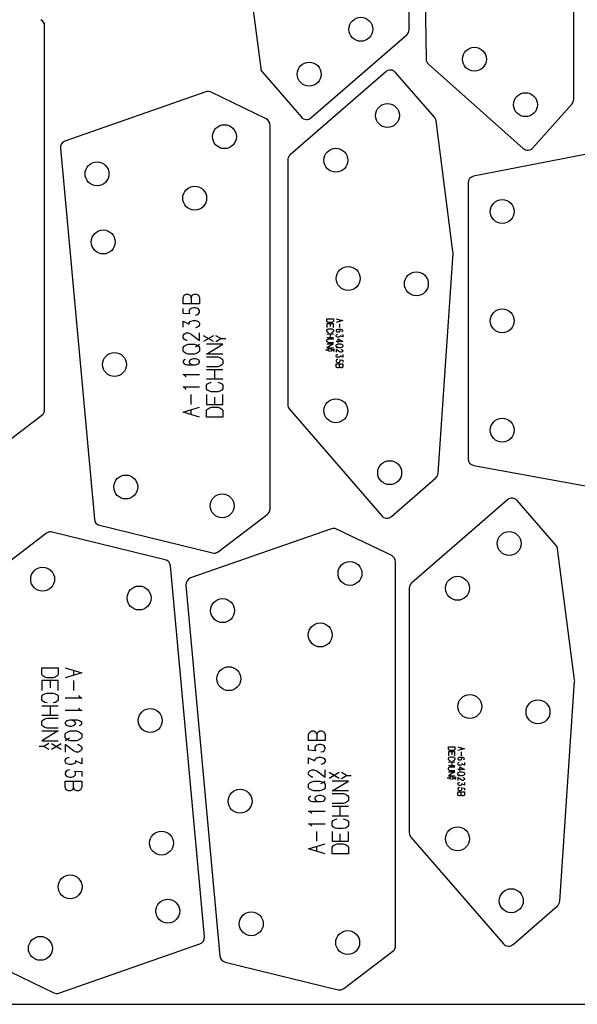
# Model space of a CAD drawing. Header units: millimetres. Extents: x 0 to 2500, y 0 to 1253.
# Tile 2 of 16: x 487 to 895, y 0 to 720. Entities that reach past the tile are written whole.
import ezdxf

# ---------------------------------------------------------------- set-up
doc = ezdxf.new("R2010")
doc.units = ezdxf.units.MM
doc.layers.add('PARTS', color=4, linetype='CONTINUOUS')
doc.layers.add('PLATE', color=2, linetype='CONTINUOUS')

msp = doc.modelspace()

# ---------------------------------------------------------------- linework, layer by layer
at = {"layer": 'PARTS'}
for p, q in [((892.82, 662.1), (892.82, 923.1)), ((772.35, 713.04), (772.35, 892.11)), ((782.41, 874.38), (784.82, 691.44)), ((651.44, 780.12), (663.86, 684.47)), ((505.73, 434.9), (505.73, 715.77)), ((700.6, 648.49), (770.63, 709.26)), ((786.5, 687.76), (855.87, 626.14)), ((665.04, 681.84), (693.55, 648.99)), ((755.32, 682.2), (685.29, 621.43)), ((790.88, 648.85), (762.37, 681.7)), ((623.64, 667.4), (520.58, 631.38)), ((667.8, 647.73), (627.46, 667.19)), ((862.93, 626.56), (891.56, 658.78)), ((670.63, 362.35), (670.63, 643.22)), ((804.48, 550.58), (792.06, 646.22)), ((517.25, 626.2), (542.11, 354.81)), ((901.19, 621.6), (819.57, 605.76)), ((683.57, 617.66), (683.57, 438.58)), ((815.52, 600.85), (815.52, 399.14)), ((793.56, 388.48), (804.51, 549.59)), ((607.03, 516.89), (607.78, 518.69)), ((607.78, 518.69), (609.28, 519.59)), ((609.28, 519.59), (610.78, 519.59)), ((610.78, 519.59), (612.28, 518.69)), ((612.28, 518.69), (613.03, 516.89)), ((613.03, 516.89), (613.78, 518.69)), ((613.78, 518.69), (615.28, 519.59)), ((615.28, 519.59), (616.78, 519.59)), ((616.78, 519.59), (618.28, 518.69)), ((618.28, 518.69), (619.03, 516.89)), ((607.03, 512.39), (607.03, 516.89)), ((619.03, 512.39), (607.03, 512.39)), ((613.03, 516.89), (613.03, 512.39)), ((619.03, 516.89), (619.03, 512.39)), ((607.03, 505.44), (607.03, 509.04)), ((612.28, 504.99), (607.03, 505.44)), ((612.28, 508.59), (611.53, 507.69)), ((611.53, 507.69), (611.53, 505.89)), ((611.53, 505.89), (612.28, 504.99)), ((613.03, 509.04), (612.28, 508.59)), ((614.53, 509.49), (613.03, 509.04)), ((616.03, 509.49), (614.53, 509.49)), ((617.53, 509.04), (616.03, 509.49)), ((616.03, 504.09), (617.53, 504.54)), ((618.28, 508.59), (617.53, 509.04)), ((617.53, 504.54), (618.28, 504.99)), ((619.03, 507.24), (618.28, 508.59)), ((618.28, 504.99), (619.03, 506.34)), ((619.03, 506.34), (619.03, 507.24)), ((607.03, 495.34), (607.03, 499.84)), ((607.03, 499.84), (611.53, 497.59)), ((611.53, 498.49), (612.28, 499.39)), ((611.53, 497.59), (611.53, 498.49)), ((612.28, 499.39), (613.03, 499.84)), ((613.03, 499.84), (614.53, 500.29)), ((614.53, 500.29), (616.03, 500.29)), ((616.03, 500.29), (617.53, 499.84)), ((617.53, 499.84), (618.28, 499.39)), ((618.28, 499.39), (619.03, 498.04)), ((619.03, 497.14), (618.28, 495.79)), ((619.03, 498.04), (619.03, 497.14)), ((712.17, 499.58), (712.17, 501.56)), ((712.17, 501.56), (716.97, 501.56)), ((712.47, 499.22), (712.17, 499.58)), ((716.97, 497.88), (712.17, 497.88)), ((712.17, 497.88), (712.17, 495)), ((713.07, 498.86), (712.47, 499.22)), ((713.67, 498.68), (713.07, 498.86)), ((715.47, 498.68), (713.67, 498.68)), ((714.57, 497.88), (714.57, 495.72)), ((716.07, 498.86), (715.47, 498.68)), ((716.67, 499.22), (716.07, 498.86)), ((716.97, 499.58), (716.67, 499.22)), ((716.97, 501.56), (716.97, 499.58)), ((716.97, 495), (716.97, 497.88)), ((719.01, 501.56), (723.81, 500.12)), ((723.81, 500.12), (719.01, 498.68)), ((721.41, 500.84), (721.41, 499.4)), ((721.41, 497.88), (721.41, 495)), ((607.03, 489.29), (607.78, 490.19)), ((607.78, 490.19), (609.28, 491.09)), ((609.28, 491.09), (610.78, 491.09)), ((610.78, 491.09), (613.03, 490.19)), ((613.03, 490.19), (619.03, 485.69)), ((617.53, 495.34), (616.03, 494.89)), ((618.28, 495.79), (617.53, 495.34)), ((619.03, 485.69), (619.03, 491.09)), ((712.17, 493.3), (712.47, 493.66)), ((712.17, 492.22), (712.17, 493.3)), ((712.47, 491.86), (712.17, 492.22)), ((712.17, 490.52), (716.97, 490.52)), ((712.47, 493.66), (713.07, 494.02)), ((713.07, 491.5), (712.47, 491.86)), ((713.07, 494.02), (713.67, 494.2)), ((713.67, 491.32), (713.07, 491.5)), ((713.67, 494.2), (715.47, 494.2)), ((714.57, 490.52), (714.57, 487.64)), ((715.47, 494.2), (716.07, 494.02)), ((716.07, 491.5), (715.47, 491.32)), ((716.07, 494.02), (716.67, 493.66)), ((716.67, 491.86), (716.07, 491.5)), ((716.67, 493.66), (716.97, 493.3)), ((716.97, 492.22), (716.67, 491.86)), ((716.97, 493.3), (716.97, 492.22)), ((719.31, 493.3), (719.01, 492.94)), ((719.01, 492.94), (719.01, 492.58)), ((719.01, 492.58), (719.31, 492.22)), ((719.01, 489.26), (719.31, 489.8)), ((719.61, 493.48), (719.31, 493.3)), ((719.31, 492.22), (719.61, 492.04)), ((719.31, 489.8), (719.61, 489.98)), ((720.21, 493.66), (719.61, 493.48)), ((719.61, 492.04), (720.21, 491.86)), ((719.61, 489.98), (720.21, 490.16)), ((722.61, 493.66), (720.21, 493.66)), ((720.21, 491.86), (720.81, 491.86)), ((721.41, 493.48), (720.81, 493.66)), ((720.81, 491.86), (721.41, 492.04)), ((721.71, 493.3), (721.41, 493.48)), ((721.41, 492.04), (721.71, 492.22)), ((722.01, 492.94), (721.71, 493.3)), ((721.71, 492.22), (722.01, 492.58)), ((722.01, 492.58), (722.01, 492.94)), ((723.21, 493.48), (722.61, 493.66)), ((723.51, 493.3), (723.21, 493.48)), ((723.21, 492.04), (723.51, 492.22)), ((723.81, 492.94), (723.51, 493.3)), ((723.51, 492.22), (723.81, 492.58)), ((723.81, 492.58), (723.81, 492.94)), ((723.81, 489.98), (723.81, 488.18)), ((607.03, 487.49), (607.03, 489.29)), ((607.78, 486.59), (607.03, 487.49)), ((609.28, 485.69), (607.78, 486.59)), ((610.03, 485.69), (609.28, 485.69)), ((609.28, 482.34), (610.78, 482.79)), ((610.78, 482.79), (615.28, 482.79)), ((615.28, 482.79), (616.78, 482.34)), ((616.03, 480.99), (619.03, 482.79)), ((629.23, 484.79), (622.03, 489.11)), ((629.23, 489.11), (622.03, 484.79)), ((624.13, 475.59), (636.13, 482.79)), ((636.13, 482.79), (624.13, 482.79)), ((634.63, 486.95), (631.03, 489.11)), ((631.03, 484.79), (634.63, 486.95)), ((634.63, 486.95), (638.23, 486.95)), ((716.97, 487.64), (712.17, 487.64)), ((712.17, 485.94), (712.47, 486.3)), ((712.17, 484.86), (712.17, 485.94)), ((712.47, 484.5), (712.17, 484.86)), ((712.17, 483.16), (716.97, 483.16)), ((716.97, 483.16), (712.17, 480.28)), ((712.47, 486.3), (713.07, 486.66)), ((713.07, 484.14), (712.47, 484.5)), ((713.07, 486.66), (713.67, 486.84)), ((713.67, 483.96), (713.07, 484.14)), ((713.67, 486.84), (716.97, 486.84)), ((716.97, 483.96), (713.67, 483.96)), ((719.01, 488.9), (719.01, 489.26)), ((719.31, 488.36), (719.01, 488.9)), ((723.81, 484.86), (719.01, 484.86)), ((719.01, 482.26), (719.31, 482.62)), ((719.61, 488.18), (719.31, 488.36)), ((719.31, 482.62), (719.91, 482.98)), ((720.21, 488), (719.61, 488.18)), ((719.91, 482.98), (720.51, 483.16)), ((720.81, 488), (720.21, 488)), ((720.51, 483.96), (720.51, 486.84)), ((720.51, 486.84), (723.81, 484.86)), ((720.51, 483.16), (722.31, 483.16)), ((721.41, 488.18), (720.81, 488)), ((721.71, 488.36), (721.41, 488.18)), ((722.01, 488.72), (721.71, 488.36)), ((723.81, 488.18), (722.01, 489.08)), ((722.01, 489.08), (722.01, 488.72)), ((722.31, 483.16), (722.91, 482.98)), ((722.91, 482.98), (723.51, 482.62)), ((723.51, 482.62), (723.81, 482.26)), ((607.03, 480.54), (607.78, 481.44)), ((607.03, 477.84), (607.03, 480.54)), ((607.78, 476.94), (607.03, 477.84)), ((607.78, 481.44), (609.28, 482.34)), ((609.28, 476.04), (607.78, 476.94)), ((610.78, 475.59), (609.28, 476.04)), ((615.28, 475.59), (610.78, 475.59)), ((616.78, 476.04), (615.28, 475.59)), ((616.78, 482.34), (618.28, 481.44)), ((618.28, 476.94), (616.78, 476.04)), ((618.28, 481.44), (619.03, 480.54)), ((619.03, 477.84), (618.28, 476.94)), ((619.03, 480.54), (619.03, 477.84)), ((636.13, 475.59), (624.13, 475.59)), ((712.77, 478.62), (711.33, 478.62)), ((712.17, 480.28), (716.97, 480.28)), ((714.21, 479.48), (712.77, 478.62)), ((712.77, 478.62), (714.21, 477.75)), ((714.93, 479.48), (717.81, 477.75)), ((714.93, 477.75), (717.81, 479.48)), ((719.01, 481.18), (719.01, 482.26)), ((719.31, 480.82), (719.01, 481.18)), ((720.21, 481), (719.01, 480.28)), ((721.41, 477.32), (719.01, 479.12)), ((719.01, 479.12), (719.01, 476.96)), ((719.91, 480.46), (719.31, 480.82)), ((719.61, 475.26), (720.21, 475.44)), ((720.51, 480.28), (719.91, 480.46)), ((722.31, 480.28), (720.51, 480.28)), ((722.31, 476.96), (721.41, 477.32)), ((722.91, 480.46), (722.31, 480.28)), ((722.91, 476.96), (722.31, 476.96)), ((722.61, 479.12), (722.91, 479.12)), ((723.51, 480.82), (722.91, 480.46)), ((722.91, 479.12), (723.51, 478.76)), ((723.51, 477.32), (722.91, 476.96)), ((723.81, 481.18), (723.51, 480.82)), ((723.51, 478.76), (723.81, 478.4)), ((723.81, 477.68), (723.51, 477.32)), ((723.81, 482.26), (723.81, 481.18)), ((723.81, 478.4), (723.81, 477.68)), ((607.78, 471.34), (607.03, 470.44)), ((607.03, 470.44), (607.03, 469.54)), ((607.03, 469.54), (607.78, 468.64)), ((608.53, 471.79), (607.78, 471.34)), ((607.78, 468.64), (608.53, 468.19)), ((608.53, 468.19), (610.03, 467.74)), ((612.28, 471.34), (611.53, 470.44)), ((611.53, 470.44), (611.53, 469.54)), ((611.53, 469.54), (612.28, 468.64)), ((613.03, 471.79), (612.28, 471.34)), ((612.28, 468.64), (613.03, 468.19)), ((614.53, 472.24), (613.03, 471.79)), ((613.03, 468.19), (614.53, 467.74)), ((616.03, 472.24), (614.53, 472.24)), ((617.53, 471.79), (616.03, 472.24)), ((616.03, 467.74), (617.53, 468.19)), ((618.28, 471.34), (617.53, 471.79)), ((617.53, 468.19), (618.28, 468.64)), ((619.03, 470.44), (618.28, 471.34)), ((618.28, 468.64), (619.03, 469.54)), ((619.03, 469.54), (619.03, 470.44)), ((624.13, 473.59), (632.38, 473.59)), ((632.38, 473.59), (633.88, 473.14)), ((633.88, 473.14), (635.38, 472.24)), ((635.38, 472.24), (636.13, 471.34)), ((636.13, 468.64), (635.38, 467.74)), ((636.13, 471.34), (636.13, 468.64)), ((719.01, 474.54), (719.31, 475.08)), ((719.01, 474.18), (719.01, 474.54)), ((719.31, 473.64), (719.01, 474.18)), ((719.31, 471.4), (719.01, 470.86)), ((719.01, 470.86), (719.01, 470.5)), ((719.01, 470.5), (719.31, 469.96)), ((719.01, 468.44), (723.81, 468.44)), ((719.01, 466.64), (719.01, 468.44)), ((719.31, 475.08), (719.61, 475.26)), ((719.61, 473.46), (719.31, 473.64)), ((719.61, 471.58), (719.31, 471.4)), ((719.31, 469.96), (719.61, 469.78)), ((720.21, 473.28), (719.61, 473.46)), ((720.21, 471.76), (719.61, 471.58)), ((719.61, 469.78), (720.21, 469.6)), ((720.81, 473.28), (720.21, 473.28)), ((720.21, 469.6), (720.81, 469.6)), ((721.41, 473.46), (720.81, 473.28)), ((720.81, 469.6), (721.41, 469.78)), ((721.71, 473.64), (721.41, 473.46)), ((721.41, 469.78), (721.71, 469.96)), ((721.41, 466.64), (721.41, 468.44)), ((722.01, 474), (721.71, 473.64)), ((722.01, 471.04), (721.71, 471.4)), ((721.71, 471.4), (723.81, 471.22)), ((721.71, 469.96), (722.01, 470.32)), ((723.81, 473.46), (722.01, 474.36)), ((722.01, 474.36), (722.01, 474)), ((722.01, 470.32), (722.01, 471.04)), ((723.81, 475.26), (723.81, 473.46)), ((723.81, 471.22), (723.81, 469.78)), ((723.81, 468.44), (723.81, 466.64)), ((610.03, 467.74), (616.03, 467.74)), ((632.38, 466.39), (624.13, 466.39)), ((624.13, 464.39), (636.13, 464.39)), ((630.13, 457.19), (630.13, 464.39)), ((633.88, 466.84), (632.38, 466.39)), ((635.38, 467.74), (633.88, 466.84)), ((719.31, 465.92), (719.01, 466.64)), ((719.91, 465.56), (719.31, 465.92)), ((720.51, 465.56), (719.91, 465.56)), ((721.11, 465.92), (720.51, 465.56)), ((721.41, 466.64), (721.11, 465.92)), ((721.71, 465.92), (721.41, 466.64)), ((722.31, 465.56), (721.71, 465.92)), ((722.91, 465.56), (722.31, 465.56)), ((723.51, 465.92), (722.91, 465.56)), ((723.81, 466.64), (723.51, 465.92)), ((608.53, 459.89), (607.03, 460.79)), ((607.03, 460.79), (619.03, 460.79)), ((609.28, 458.99), (608.53, 459.89)), ((636.13, 457.19), (624.13, 457.19)), ((624.13, 452.94), (624.88, 453.84)), ((624.88, 453.84), (626.38, 454.74)), ((626.38, 454.74), (627.88, 455.19)), ((632.38, 455.19), (633.88, 454.74)), ((633.88, 454.74), (635.38, 453.84)), ((635.38, 453.84), (636.13, 452.94)), ((608.53, 450.69), (607.03, 451.59)), ((607.03, 451.59), (619.03, 451.59)), ((609.28, 449.79), (608.53, 450.69)), ((624.13, 450.24), (624.13, 452.94)), ((624.88, 449.34), (624.13, 450.24)), ((626.38, 448.44), (624.88, 449.34)), ((627.88, 447.99), (626.38, 448.44)), ((632.38, 447.99), (627.88, 447.99)), ((633.88, 448.44), (632.38, 447.99)), ((635.38, 449.34), (633.88, 448.44)), ((636.13, 450.24), (635.38, 449.34)), ((636.13, 452.94), (636.13, 450.24)), ((613.03, 438.79), (613.03, 445.99)), ((624.13, 445.99), (624.13, 438.79)), ((630.13, 438.79), (630.13, 444.19)), ((636.13, 438.79), (636.13, 445.99)), ((607.03, 433.19), (619.03, 436.79)), ((619.03, 429.59), (607.03, 433.19)), ((613.03, 431.39), (613.03, 434.99)), ((624.13, 438.79), (636.13, 438.79)), ((624.13, 434.54), (624.88, 435.44)), ((624.13, 429.59), (624.13, 434.54)), ((624.88, 435.44), (626.38, 436.34)), ((626.38, 436.34), (627.88, 436.79)), ((627.88, 436.79), (632.38, 436.79)), ((632.38, 436.79), (633.88, 436.34)), ((633.88, 436.34), (635.38, 435.44)), ((635.38, 435.44), (636.13, 434.54)), ((636.13, 434.54), (636.13, 429.59)), ((684.79, 435.3), (752.38, 357.41)), ((467.85, 403.58), (503.76, 430.92)), ((636.13, 429.59), (624.13, 429.59)), ((819.63, 394.23), (902.61, 379.09)), ((759.44, 356.91), (791.85, 385.04)), ((844.29, 369.09), (774.26, 308.32)), ((879.85, 335.74), (851.35, 368.59)), ((632.74, 331.03), (668.65, 358.37)), ((545.9, 350.41), (628.52, 330.16)), ((715.5, 347.91), (612.45, 311.89)), ((759.66, 328.24), (719.32, 347.7)), ((507.13, 344.61), (471.22, 317.27)), ((593.97, 325.23), (511.35, 345.48)), ((893.46, 237.46), (881.03, 333.1)), ((622.62, 49.44), (597.76, 320.83)), ((762.49, 42.86), (762.49, 323.73)), ((609.12, 306.71), (633.98, 35.32)), ((772.54, 304.54), (772.54, 125.46)), ((503.74, 241.1), (503.74, 246.05)), ((503.74, 246.05), (515.74, 246.05)), ((515.74, 246.05), (515.74, 241.1)), ((520.84, 246.05), (532.84, 242.45)), ((504.49, 240.2), (503.74, 241.1)), ((505.99, 239.3), (504.49, 240.2)), ((507.49, 238.85), (505.99, 239.3)), ((511.99, 238.85), (507.49, 238.85)), ((513.49, 239.3), (511.99, 238.85)), ((514.99, 240.2), (513.49, 239.3)), ((515.74, 241.1), (514.99, 240.2)), ((532.84, 242.45), (520.84, 238.85)), ((526.84, 244.25), (526.84, 240.65)), ((515.74, 236.85), (503.74, 236.85)), ((503.74, 236.85), (503.74, 229.65)), ((509.74, 236.85), (509.74, 231.45)), ((515.74, 229.65), (515.74, 236.85)), ((526.84, 236.85), (526.84, 229.65)), ((882.54, 75.36), (893.49, 236.47)), ((503.74, 225.4), (504.49, 226.3)), ((503.74, 222.7), (503.74, 225.4)), ((504.49, 226.3), (505.99, 227.2)), ((505.99, 227.2), (507.49, 227.65)), ((507.49, 227.65), (511.99, 227.65)), ((511.99, 227.65), (513.49, 227.2)), ((513.49, 227.2), (514.99, 226.3)), ((514.99, 226.3), (515.74, 225.4)), ((515.74, 225.4), (515.74, 222.7)), ((532.84, 224.05), (520.84, 224.05)), ((530.59, 225.85), (531.34, 224.95)), ((531.34, 224.95), (532.84, 224.05)), ((504.49, 221.8), (503.74, 222.7)), ((503.74, 218.45), (515.74, 218.45)), ((505.99, 220.9), (504.49, 221.8)), ((507.49, 220.45), (505.99, 220.9)), ((509.74, 218.45), (509.74, 211.25)), ((513.49, 220.9), (511.99, 220.45)), ((514.99, 221.8), (513.49, 220.9)), ((515.74, 222.7), (514.99, 221.8)), ((530.59, 216.65), (531.34, 215.75)), ((515.74, 211.25), (503.74, 211.25)), ((505.99, 208.8), (507.49, 209.25)), ((507.49, 209.25), (515.74, 209.25)), ((532.84, 214.85), (520.84, 214.85)), ((531.34, 215.75), (532.84, 214.85)), ((503.74, 207), (504.49, 207.9)), ((503.74, 204.3), (503.74, 207)), ((504.49, 203.4), (503.74, 204.3)), ((504.49, 207.9), (505.99, 208.8)), ((505.99, 202.5), (504.49, 203.4)), ((507.49, 202.05), (505.99, 202.5)), ((515.74, 202.05), (507.49, 202.05)), ((521.59, 207), (520.84, 206.1)), ((520.84, 206.1), (520.84, 205.2)), ((520.84, 205.2), (521.59, 204.3)), ((522.34, 207.45), (521.59, 207)), ((521.59, 204.3), (522.34, 203.85)), ((523.84, 207.9), (522.34, 207.45)), ((522.34, 203.85), (523.84, 203.4)), ((529.84, 207.9), (523.84, 207.9)), ((523.84, 203.4), (525.34, 203.4)), ((526.84, 207.45), (525.34, 207.9)), ((525.34, 203.4), (526.84, 203.85)), ((527.59, 207), (526.84, 207.45)), ((526.84, 203.85), (527.59, 204.3)), ((528.34, 206.1), (527.59, 207)), ((527.59, 204.3), (528.34, 205.2)), ((528.34, 205.2), (528.34, 206.1)), ((531.34, 207.45), (529.84, 207.9)), ((532.09, 207), (531.34, 207.45)), ((531.34, 203.85), (532.09, 204.3)), ((532.84, 206.1), (532.09, 207)), ((532.09, 204.3), (532.84, 205.2)), ((532.84, 205.2), (532.84, 206.1)), ((503.74, 200.05), (515.74, 200.05)), ((515.74, 200.05), (503.74, 192.85)), ((520.84, 197.8), (521.59, 198.7)), ((520.84, 195.1), (520.84, 197.8)), ((521.59, 194.2), (520.84, 195.1)), ((523.84, 194.65), (520.84, 192.85)), ((521.59, 198.7), (523.09, 199.6)), ((523.09, 199.6), (524.59, 200.05)), ((524.59, 200.05), (529.09, 200.05)), ((529.09, 200.05), (530.59, 199.6)), ((530.59, 199.6), (532.09, 198.7)), ((532.09, 198.7), (532.84, 197.8)), ((532.84, 195.1), (532.09, 194.2)), ((532.84, 197.8), (532.84, 195.1)), ((698.89, 197.4), (699.64, 199.2)), ((698.89, 192.9), (698.89, 197.4)), ((699.64, 199.2), (701.14, 200.1)), ((701.14, 200.1), (702.64, 200.1)), ((702.64, 200.1), (704.14, 199.2)), ((704.14, 199.2), (704.89, 197.4)), ((704.89, 197.4), (705.64, 199.2)), ((704.89, 197.4), (704.89, 192.9)), ((705.64, 199.2), (707.14, 200.1)), ((707.14, 200.1), (708.64, 200.1)), ((708.64, 200.1), (710.14, 199.2)), ((710.14, 199.2), (710.89, 197.4)), ((710.89, 197.4), (710.89, 192.9)), ((505.24, 188.69), (501.64, 188.69)), ((503.74, 192.85), (515.74, 192.85)), ((508.84, 190.85), (505.24, 188.69)), ((505.24, 188.69), (508.84, 186.53)), ((510.64, 190.85), (517.84, 186.53)), ((510.64, 186.53), (517.84, 190.85)), ((526.84, 185.45), (520.84, 189.95)), ((520.84, 189.95), (520.84, 184.55)), ((523.09, 193.3), (521.59, 194.2)), ((524.59, 192.85), (523.09, 193.3)), ((529.09, 192.85), (524.59, 192.85)), ((530.59, 193.3), (529.09, 192.85)), ((529.84, 189.95), (530.59, 189.95)), ((532.09, 194.2), (530.59, 193.3)), ((530.59, 189.95), (532.09, 189.05)), ((532.09, 189.05), (532.84, 188.15)), ((532.84, 188.15), (532.84, 186.35)), ((710.89, 192.9), (698.89, 192.9)), ((698.89, 185.95), (698.89, 189.55)), ((704.14, 189.1), (703.39, 188.2)), ((703.39, 188.2), (703.39, 186.4)), ((704.89, 189.55), (704.14, 189.1)), ((706.39, 190), (704.89, 189.55)), ((707.89, 190), (706.39, 190)), ((709.39, 189.55), (707.89, 190)), ((710.14, 189.1), (709.39, 189.55)), ((710.89, 187.75), (710.14, 189.1)), ((710.89, 186.85), (710.89, 187.75)), ((801.14, 186.46), (801.14, 188.44)), ((801.14, 188.44), (805.94, 188.44)), ((805.94, 188.44), (805.94, 186.46)), ((807.98, 188.44), (812.78, 187)), ((810.38, 187.72), (810.38, 186.28)), ((521.59, 179.85), (522.34, 180.3)), ((522.34, 180.3), (523.84, 180.75)), ((529.09, 184.55), (526.84, 185.45)), ((530.59, 184.55), (529.09, 184.55)), ((532.09, 185.45), (530.59, 184.55)), ((532.84, 186.35), (532.09, 185.45)), ((532.84, 180.3), (532.84, 175.8)), ((704.14, 185.5), (698.89, 185.95)), ((698.89, 175.85), (698.89, 180.35)), ((698.89, 180.35), (703.39, 178.1)), ((703.39, 186.4), (704.14, 185.5)), ((704.14, 179.9), (704.89, 180.35)), ((704.89, 180.35), (706.39, 180.8)), ((706.39, 180.8), (707.89, 180.8)), ((707.89, 184.6), (709.39, 185.05)), ((707.89, 180.8), (709.39, 180.35)), ((709.39, 185.05), (710.14, 185.5)), ((709.39, 180.35), (710.14, 179.9)), ((710.14, 185.5), (710.89, 186.85)), ((801.44, 186.1), (801.14, 186.46)), ((805.94, 184.76), (801.14, 184.76)), ((801.14, 184.76), (801.14, 181.88)), ((801.14, 180.18), (801.44, 180.54)), ((801.14, 179.1), (801.14, 180.18)), ((802.04, 185.74), (801.44, 186.1)), ((801.44, 180.54), (802.04, 180.9)), ((802.64, 185.56), (802.04, 185.74)), ((802.04, 180.9), (802.64, 181.08)), ((804.44, 185.56), (802.64, 185.56)), ((802.64, 181.08), (804.44, 181.08)), ((803.54, 184.76), (803.54, 182.6)), ((805.04, 185.74), (804.44, 185.56)), ((804.44, 181.08), (805.04, 180.9)), ((805.64, 186.1), (805.04, 185.74)), ((805.04, 180.9), (805.64, 180.54)), ((805.94, 186.46), (805.64, 186.1)), ((805.64, 180.54), (805.94, 180.18)), ((805.94, 181.88), (805.94, 184.76)), ((805.94, 180.18), (805.94, 179.1)), ((812.78, 187), (807.98, 185.56)), ((808.28, 180.18), (807.98, 179.82)), ((808.58, 180.36), (808.28, 180.18)), ((809.18, 180.54), (808.58, 180.36)), ((811.58, 180.54), (809.18, 180.54)), ((810.38, 180.36), (809.78, 180.54)), ((810.38, 184.76), (810.38, 181.88)), ((810.68, 180.18), (810.38, 180.36)), ((810.98, 179.82), (810.68, 180.18)), ((812.18, 180.36), (811.58, 180.54)), ((812.48, 180.18), (812.18, 180.36)), ((812.78, 179.82), (812.48, 180.18)), ((520.84, 178.5), (521.59, 179.85)), ((520.84, 177.6), (520.84, 178.5)), ((521.59, 176.25), (520.84, 177.6)), ((522.34, 175.8), (521.59, 176.25)), ((523.84, 175.35), (522.34, 175.8)), ((525.34, 175.35), (523.84, 175.35)), ((526.84, 175.8), (525.34, 175.35)), ((527.59, 176.25), (526.84, 175.8)), ((528.34, 177.15), (527.59, 176.25)), ((532.84, 175.8), (528.34, 178.05)), ((528.34, 178.05), (528.34, 177.15)), ((703.39, 179), (704.14, 179.9)), ((703.39, 178.1), (703.39, 179)), ((709.39, 175.85), (707.89, 175.4)), ((710.14, 176.3), (709.39, 175.85)), ((710.14, 179.9), (710.89, 178.55)), ((710.89, 177.65), (710.14, 176.3)), ((710.89, 178.55), (710.89, 177.65)), ((801.44, 178.74), (801.14, 179.1)), ((801.14, 177.4), (805.94, 177.4)), ((805.94, 174.52), (801.14, 174.52)), ((801.14, 172.82), (801.44, 173.18)), ((802.04, 178.38), (801.44, 178.74)), ((801.44, 173.18), (802.04, 173.54)), ((802.64, 178.2), (802.04, 178.38)), ((802.04, 173.54), (802.64, 173.72)), ((802.64, 173.72), (805.94, 173.72)), ((803.54, 177.4), (803.54, 174.52)), ((805.04, 178.38), (804.44, 178.2)), ((805.64, 178.74), (805.04, 178.38)), ((805.94, 179.1), (805.64, 178.74)), ((807.98, 179.82), (807.98, 179.46)), ((807.98, 179.46), (808.28, 179.1)), ((807.98, 176.14), (808.28, 176.68)), ((807.98, 175.78), (807.98, 176.14)), ((808.28, 175.24), (807.98, 175.78)), ((808.28, 179.1), (808.58, 178.92)), ((808.28, 176.68), (808.58, 176.86)), ((808.58, 175.06), (808.28, 175.24)), ((808.58, 178.92), (809.18, 178.74)), ((808.58, 176.86), (809.18, 177.04)), ((809.18, 174.88), (808.58, 175.06)), ((809.18, 178.74), (809.78, 178.74)), ((809.78, 174.88), (809.18, 174.88)), ((809.48, 170.84), (809.48, 173.72)), ((809.48, 173.72), (812.78, 171.74)), ((809.78, 178.74), (810.38, 178.92)), ((810.38, 175.06), (809.78, 174.88)), ((810.38, 178.92), (810.68, 179.1)), ((810.68, 175.24), (810.38, 175.06)), ((810.68, 179.1), (810.98, 179.46)), ((810.98, 175.6), (810.68, 175.24)), ((810.98, 179.46), (810.98, 179.82)), ((812.78, 175.06), (810.98, 175.96)), ((810.98, 175.96), (810.98, 175.6)), ((812.18, 178.92), (812.48, 179.1)), ((812.48, 179.1), (812.78, 179.46)), ((812.78, 179.46), (812.78, 179.82)), ((812.78, 176.86), (812.78, 175.06)), ((521.59, 170.65), (520.84, 169.3)), ((520.84, 169.3), (520.84, 168.4)), ((520.84, 168.4), (521.59, 167.05)), ((522.34, 171.1), (521.59, 170.65)), ((521.59, 167.05), (522.34, 166.6)), ((523.84, 171.55), (522.34, 171.1)), ((522.34, 166.6), (523.84, 166.15)), ((523.84, 166.15), (525.34, 166.15)), ((525.34, 166.15), (526.84, 166.6)), ((526.84, 166.6), (527.59, 167.05)), ((528.34, 169.75), (527.59, 170.65)), ((527.59, 170.65), (532.84, 170.2)), ((527.59, 167.05), (528.34, 167.95)), ((528.34, 167.95), (528.34, 169.75)), ((532.84, 170.2), (532.84, 166.6)), ((698.89, 169.8), (699.64, 170.7)), ((698.89, 168), (698.89, 169.8)), ((699.64, 167.1), (698.89, 168)), ((699.64, 170.7), (701.14, 171.6)), ((701.14, 166.2), (699.64, 167.1)), ((701.14, 171.6), (702.64, 171.6)), ((701.89, 166.2), (701.14, 166.2)), ((702.64, 171.6), (704.89, 170.7)), ((704.89, 170.7), (710.89, 166.2)), ((710.89, 166.2), (710.89, 171.6)), ((721.09, 165.3), (713.89, 169.62)), ((721.09, 169.62), (713.89, 165.3)), ((726.49, 167.46), (722.89, 169.62)), ((722.89, 165.3), (726.49, 167.46)), ((726.49, 167.46), (730.09, 167.46)), ((801.14, 171.74), (801.14, 172.82)), ((801.44, 171.38), (801.14, 171.74)), ((801.14, 170.04), (805.94, 170.04)), ((805.94, 170.04), (801.14, 167.16)), ((801.14, 167.16), (805.94, 167.16)), ((802.04, 171.02), (801.44, 171.38)), ((803.18, 166.36), (801.74, 165.5)), ((802.64, 170.84), (802.04, 171.02)), ((805.94, 170.84), (802.64, 170.84)), ((803.9, 166.36), (806.78, 164.63)), ((803.9, 164.63), (806.78, 166.36)), ((812.78, 171.74), (807.98, 171.74)), ((807.98, 169.14), (808.28, 169.5)), ((807.98, 168.06), (807.98, 169.14)), ((808.28, 167.7), (807.98, 168.06)), ((809.18, 167.88), (807.98, 167.16)), ((810.38, 164.2), (807.98, 166)), ((807.98, 166), (807.98, 163.84)), ((808.28, 169.5), (808.88, 169.86)), ((808.88, 167.34), (808.28, 167.7)), ((808.88, 169.86), (809.48, 170.04)), ((809.48, 167.16), (808.88, 167.34)), ((809.48, 170.04), (811.28, 170.04)), ((811.28, 167.16), (809.48, 167.16)), ((811.28, 170.04), (811.88, 169.86)), ((811.88, 167.34), (811.28, 167.16)), ((811.58, 166), (811.88, 166)), ((811.88, 169.86), (812.48, 169.5)), ((812.48, 167.7), (811.88, 167.34)), ((811.88, 166), (812.48, 165.64)), ((812.48, 169.5), (812.78, 169.14)), ((812.78, 168.06), (812.48, 167.7)), ((812.78, 169.14), (812.78, 168.06)), ((520.84, 163.25), (532.84, 163.25)), ((520.84, 158.75), (520.84, 163.25)), ((521.59, 156.95), (520.84, 158.75)), ((526.84, 158.75), (526.09, 156.95)), ((526.84, 158.75), (526.84, 163.25)), ((527.59, 156.95), (526.84, 158.75)), ((532.84, 158.75), (532.09, 156.95)), ((532.84, 163.25), (532.84, 158.75)), ((698.89, 161.05), (699.64, 161.95)), ((698.89, 158.35), (698.89, 161.05)), ((699.64, 161.95), (701.14, 162.85)), ((701.14, 162.85), (702.64, 163.3)), ((702.64, 163.3), (707.14, 163.3)), ((707.14, 163.3), (708.64, 162.85)), ((707.89, 161.5), (710.89, 163.3)), ((708.64, 162.85), (710.14, 161.95)), ((710.14, 161.95), (710.89, 161.05)), ((710.89, 161.05), (710.89, 158.35)), ((715.99, 156.1), (727.99, 163.3)), ((727.99, 163.3), (715.99, 163.3)), ((801.74, 165.5), (800.3, 165.5)), ((801.74, 165.5), (803.18, 164.63)), ((807.98, 161.42), (808.28, 161.96)), ((807.98, 161.06), (807.98, 161.42)), ((808.28, 160.52), (807.98, 161.06)), ((808.28, 161.96), (808.58, 162.14)), ((808.58, 160.34), (808.28, 160.52)), ((808.58, 158.46), (808.28, 158.28)), ((808.58, 162.14), (809.18, 162.32)), ((809.18, 160.16), (808.58, 160.34)), ((809.18, 158.64), (808.58, 158.46)), ((809.78, 160.16), (809.18, 160.16)), ((810.38, 160.34), (809.78, 160.16)), ((811.28, 163.84), (810.38, 164.2)), ((810.68, 160.52), (810.38, 160.34)), ((810.98, 160.88), (810.68, 160.52)), ((812.78, 160.34), (810.98, 161.24)), ((810.98, 161.24), (810.98, 160.88)), ((811.88, 163.84), (811.28, 163.84)), ((812.48, 164.2), (811.88, 163.84)), ((812.48, 165.64), (812.78, 165.28)), ((812.78, 164.56), (812.48, 164.2)), ((812.78, 165.28), (812.78, 164.56)), ((812.78, 162.14), (812.78, 160.34)), ((523.09, 156.05), (521.59, 156.95)), ((524.59, 156.05), (523.09, 156.05)), ((526.09, 156.95), (524.59, 156.05)), ((529.09, 156.05), (527.59, 156.95)), ((530.59, 156.05), (529.09, 156.05)), ((532.09, 156.95), (530.59, 156.05)), ((699.64, 157.45), (698.89, 158.35)), ((699.64, 151.85), (698.89, 150.95)), ((701.14, 156.55), (699.64, 157.45)), ((700.39, 152.3), (699.64, 151.85)), ((702.64, 156.1), (701.14, 156.55)), ((707.14, 156.1), (702.64, 156.1)), ((704.14, 151.85), (703.39, 150.95)), ((704.89, 152.3), (704.14, 151.85)), ((706.39, 152.75), (704.89, 152.3)), ((707.89, 152.75), (706.39, 152.75)), ((708.64, 156.55), (707.14, 156.1)), ((709.39, 152.3), (707.89, 152.75)), ((710.14, 157.45), (708.64, 156.55)), ((710.14, 151.85), (709.39, 152.3)), ((710.89, 158.35), (710.14, 157.45)), ((710.89, 150.95), (710.14, 151.85)), ((727.99, 156.1), (715.99, 156.1)), ((715.99, 154.1), (724.24, 154.1)), ((724.24, 154.1), (725.74, 153.65)), ((725.74, 153.65), (727.24, 152.75)), ((727.24, 152.75), (727.99, 151.85)), ((727.99, 151.85), (727.99, 149.15)), ((808.28, 158.28), (807.98, 157.74)), ((807.98, 157.74), (807.98, 157.38)), ((807.98, 157.38), (808.28, 156.84)), ((807.98, 155.32), (812.78, 155.32)), ((807.98, 153.52), (807.98, 155.32)), ((808.28, 152.8), (807.98, 153.52)), ((808.28, 156.84), (808.58, 156.66)), ((808.88, 152.44), (808.28, 152.8)), ((808.58, 156.66), (809.18, 156.48)), ((809.48, 152.44), (808.88, 152.44)), ((809.18, 156.48), (809.78, 156.48)), ((810.08, 152.8), (809.48, 152.44)), ((809.78, 156.48), (810.38, 156.66)), ((810.38, 153.52), (810.08, 152.8)), ((810.38, 156.66), (810.68, 156.84)), ((810.38, 153.52), (810.38, 155.32)), ((810.68, 152.8), (810.38, 153.52)), ((810.98, 157.92), (810.68, 158.28)), ((810.68, 158.28), (812.78, 158.1)), ((810.68, 156.84), (810.98, 157.2)), ((811.28, 152.44), (810.68, 152.8)), ((810.98, 157.2), (810.98, 157.92)), ((811.88, 152.44), (811.28, 152.44)), ((812.48, 152.8), (811.88, 152.44)), ((812.78, 153.52), (812.48, 152.8)), ((812.78, 158.1), (812.78, 156.66)), ((812.78, 155.32), (812.78, 153.52)), ((698.89, 150.95), (698.89, 150.05)), ((698.89, 150.05), (699.64, 149.15)), ((699.64, 149.15), (700.39, 148.7)), ((700.39, 148.7), (701.89, 148.25)), ((701.89, 148.25), (707.89, 148.25)), ((703.39, 150.95), (703.39, 150.05)), ((703.39, 150.05), (704.14, 149.15)), ((704.14, 149.15), (704.89, 148.7)), ((704.89, 148.7), (706.39, 148.25)), ((707.89, 148.25), (709.39, 148.7)), ((709.39, 148.7), (710.14, 149.15)), ((710.14, 149.15), (710.89, 150.05)), ((710.89, 150.05), (710.89, 150.95)), ((724.24, 146.9), (715.99, 146.9)), ((715.99, 144.9), (727.99, 144.9)), ((721.99, 137.7), (721.99, 144.9)), ((725.74, 147.35), (724.24, 146.9)), ((727.24, 148.25), (725.74, 147.35)), ((727.99, 149.15), (727.24, 148.25)), ((700.39, 140.4), (698.89, 141.3)), ((698.89, 141.3), (710.89, 141.3)), ((701.14, 139.5), (700.39, 140.4)), ((727.99, 137.7), (715.99, 137.7)), ((700.39, 131.2), (698.89, 132.1)), ((698.89, 132.1), (710.89, 132.1)), ((701.14, 130.3), (700.39, 131.2)), ((715.99, 133.45), (716.74, 134.35)), ((715.99, 130.75), (715.99, 133.45)), ((716.74, 129.85), (715.99, 130.75)), ((716.74, 134.35), (718.24, 135.25)), ((718.24, 128.95), (716.74, 129.85)), ((718.24, 135.25), (719.74, 135.7)), ((724.24, 135.7), (725.74, 135.25)), ((725.74, 135.25), (727.24, 134.35)), ((727.24, 129.85), (725.74, 128.95)), ((727.24, 134.35), (727.99, 133.45)), ((727.99, 130.75), (727.24, 129.85)), ((727.99, 133.45), (727.99, 130.75)), ((704.89, 119.3), (704.89, 126.5)), ((715.99, 126.5), (715.99, 119.3)), ((719.74, 128.5), (718.24, 128.95)), ((724.24, 128.5), (719.74, 128.5)), ((721.99, 119.3), (721.99, 124.7)), ((725.74, 128.95), (724.24, 128.5)), ((727.99, 119.3), (727.99, 126.5)), ((698.89, 113.7), (710.89, 117.3)), ((704.89, 111.9), (704.89, 115.5)), ((715.99, 119.3), (727.99, 119.3)), ((715.99, 115.05), (716.74, 115.95)), ((716.74, 115.95), (718.24, 116.85)), ((718.24, 116.85), (719.74, 117.3)), ((719.74, 117.3), (724.24, 117.3)), ((724.24, 117.3), (725.74, 116.85)), ((725.74, 116.85), (727.24, 115.95)), ((727.24, 115.95), (727.99, 115.05)), ((773.76, 122.19), (841.36, 44.29)), ((710.89, 110.1), (698.89, 113.7)), ((715.99, 110.1), (715.99, 115.05)), ((727.99, 110.1), (715.99, 110.1)), ((727.99, 115.05), (727.99, 110.1)), ((848.41, 43.79), (880.83, 71.92)), ((516.23, 8.24), (619.29, 44.26)), ((724.6, 11.54), (760.52, 38.88)), ((637.77, 30.92), (720.39, 10.67)), ((472.07, 27.91), (512.41, 8.45))]:
    msp.add_line(p, q, dxfattribs=at)
for centre in [(737.09, 713.25), (820.14, 691.32), (699.32, 680.48), (857.52, 658.11), (756.6, 650.21), (637.25, 634.71), (718.83, 617.44), (544.07, 607.48), (615.52, 589.68), (840.52, 579.97), (548.63, 557.68), (727.83, 530.98), (777.68, 527.1), (840.52, 499.97), (556.84, 468.06), (718.83, 434.22), (840.52, 419.97), (758.16, 388.9), (565.06, 378.43), (635.59, 364.62), (845.57, 337.1), (504.28, 311.02), (729.11, 315.22), (807.81, 304.33), (574.81, 297.21), (635.94, 287.99), (707.38, 270.19), (640.5, 238.19), (816.81, 217.86), (583.02, 207.58), (866.66, 213.98), (648.71, 148.57), (807.81, 121.1), (591.24, 117.96), (524.35, 85.96), (847.13, 75.78), (595.8, 68.16), (656.92, 58.94), (727.45, 45.13), (502.62, 40.93)]:
    msp.add_circle(centre, 8.75, dxfattribs=at)
for centre, start, end in [((500.73, 715.77), 360, 424.24478), ((767.35, 713.04), 310.95034, 360), ((668.82, 685.12), 187.40076, 220.94982), ((789.82, 691.5), 180.75469, 228.3866), ((758.59, 678.43), 40.94981, 130.94992), ((625.29, 662.68), 424.24478, 109.26832), ((887.82, 662.1), 318.38664, 360), ((697.32, 652.27), 220.94982, 310.94992), ((787.1, 645.58), 7.40075, 40.94981), ((665.63, 643.22), 360, 424.24478), ((522.23, 626.66), 109.26836, 185.23433), ((688.57, 617.66), 130.95033, 180), ((859.2, 629.88), 228.3866, 318.38668), ((820.52, 600.85), 100.98347, 180), ((799.52, 549.93), -3.88681, 7.40075), ((500.73, 434.9), 307.28156, 360), ((688.57, 438.58), 180, 220.9498), ((820.52, 399.14), 180, 259.66424), ((788.58, 388.82), -49.04963, -3.88751), ((847.57, 365.31), 40.94981, 130.94992), ((665.63, 362.35), 307.28156, 360), ((547.09, 355.27), 185.23406, 256.22612), ((756.16, 360.69), 220.95083, -49.05054), ((717.15, 343.19), 424.24478, 109.26832), ((510.16, 340.63), 76.22612, 127.28157), ((876.07, 332.46), 7.40075, 40.94981), ((592.78, 320.37), 5.23406, 76.22612), ((629.71, 335.01), 256.22612, 307.28157), ((757.49, 323.73), 360, 424.24478), ((614.1, 307.17), 109.26836, 185.23433), ((777.54, 304.54), 130.95033, 180), ((888.5, 236.81), -3.88681, 7.40075), ((777.54, 125.46), 180, 220.9498), ((877.55, 75.7), -49.04963, -3.88751), ((617.64, 48.98), -70.73164, 5.23433), ((845.13, 47.57), 220.95083, -49.05054), ((757.49, 42.86), 307.28156, 360), ((638.96, 35.78), 185.23406, 256.22612), ((514.58, 12.96), 244.24478, -70.73168), ((721.58, 15.52), 256.22612, 307.28157)]:
    msp.add_arc(centre, 5, start, end, dxfattribs=at)
at = {"layer": 'PLATE'}
msp.add_line((0, 0), (2500, 0), dxfattribs=at)

doc.saveas('drawing.dxf')
